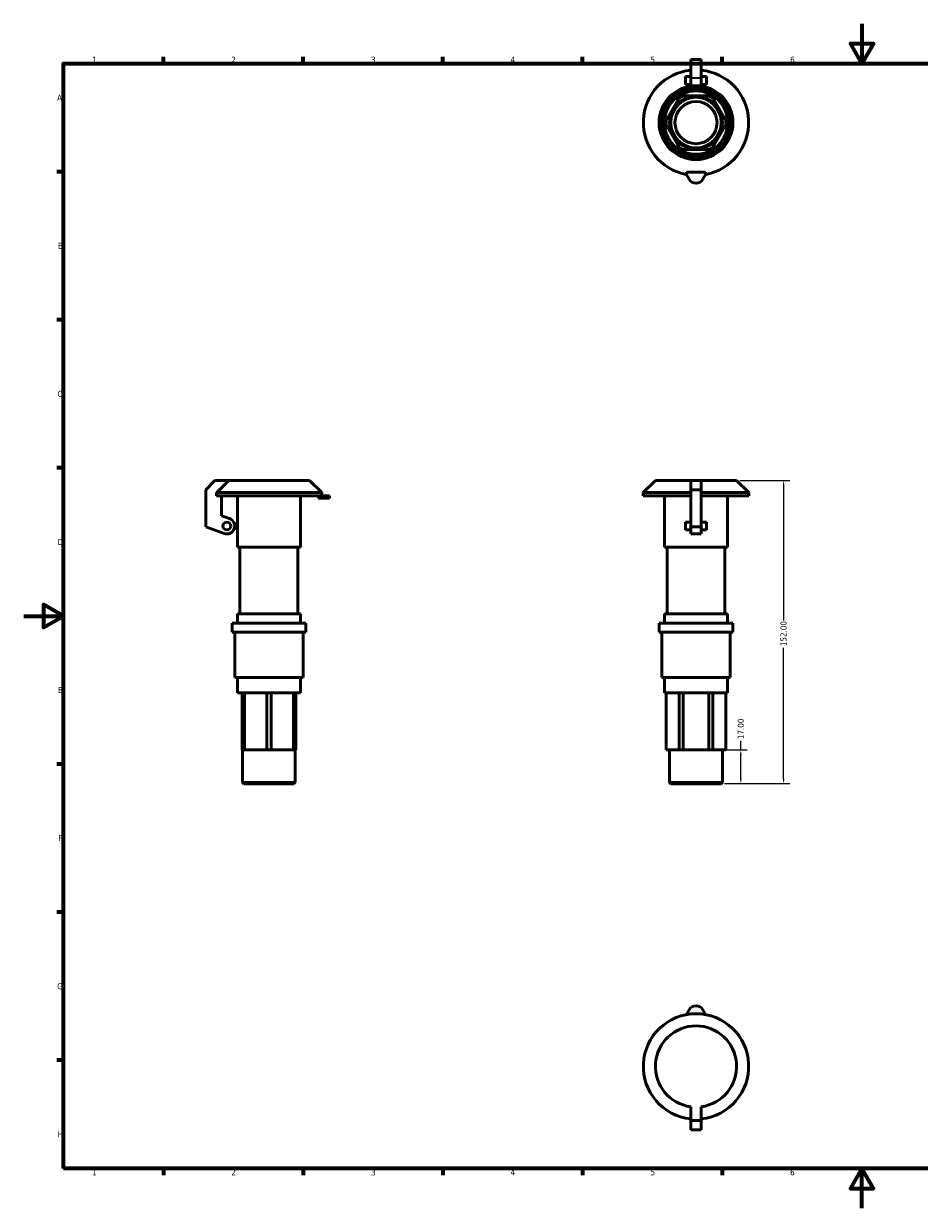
# Model space of a CAD drawing. Header units: millimetres. Extents: x 0 to 899, y 0 to 594.
# Tile 1 of 2: x 0 to 449, y 0 to 594. Entities that reach past the tile are written whole.
import ezdxf

# ---------------------------------------------------------------- set-up
doc = ezdxf.new("R2010")
doc.units = ezdxf.units.MM
for name, color, linetype, lineweight in [('Border (ANSI)', 7, 'Continuous', 70), ('Dimension (ANSI)', 7, 'Continuous', 25), ('Visible (ANSI)', 7, 'Continuous', 50), ('Visible Narrow (ANSI)', 7, 'Continuous', 35)]:
    doc.layers.add(name, color=color, linetype=linetype, lineweight=lineweight)
doc.styles.add('Note Text (ANSI)', font='tahoma.ttf')
doc.dimstyles.new('Default - mm (ANSI)', dxfattribs={"dimtxt": 3.048, "dimasz": 2.5, "dimexe": 3.175, "dimexo": 1.6002, "dimgap": 0.8, "dimtad": 0, "dimtoh": 1, "dimrnd": 1e-08, "dimzin": 4, "dimdsep": 46, "dimtxsty": 'Note Text (ANSI)', "dimcen": 0.09, "dimdle": 10, "dimclrd": 256, "dimclre": 256, "dimclrt": 256, "dimadec": 1, "dimazin": 1, "dimtfac": 1, "dimtofl": 0, "dimtmove": 0, "dimatfit": 3, "dimfxl": 1, "dimtolj": 1, "dimtzin": 4, "dimlwd": -1, "dimlwe": -1, "dimarcsym": 0})

# ---------------------------------------------------------------- blocks, each defined once
blk = doc.blocks.new('Borders Default Border')
at = {"layer": 'Border (ANSI)'}
for p, q in [((70.08, 574), (70.08, 577.45)), ((140.17, 574), (140.17, 577.45)), ((210.25, 574), (210.25, 577.45)), ((280.33, 574), (280.33, 577.45)), ((350.42, 574), (350.42, 577.45)), ((490.58, 574), (490.58, 577.45)), ((560.67, 574), (560.67, 577.45)), ((630.75, 574), (630.75, 577.45)), ((700.83, 574), (700.83, 577.45)), ((770.92, 574), (770.92, 577.45)), ((20, 519.75), (16.55, 519.75)), ((821, 519.75), (824.45, 519.75)), ((20, 445.5), (16.55, 445.5)), ((821, 445.5), (824.45, 445.5)), ((20, 371.25), (16.55, 371.25)), ((821, 371.25), (824.45, 371.25)), ((20, 222.75), (16.55, 222.75)), ((821, 222.75), (824.45, 222.75)), ((20, 148.5), (16.55, 148.5)), ((821, 148.5), (824.45, 148.5)), ((20, 74.25), (16.55, 74.25)), ((821, 74.25), (824.45, 74.25)), ((70.08, 20), (70.08, 16.55)), ((140.17, 20), (140.17, 16.55)), ((210.25, 20), (210.25, 16.55)), ((280.33, 20), (280.33, 16.55)), ((350.42, 20), (350.42, 16.55)), ((490.58, 20), (490.58, 16.55)), ((560.67, 20), (560.67, 16.55)), ((630.75, 20), (630.75, 16.55)), ((700.83, 20), (700.83, 16.55)), ((770.92, 20), (770.92, 16.55))]:
    blk.add_line(p, q, dxfattribs=at)
at = {"layer": 'Border (ANSI)', "flags": 128}
for points in [[(420.5, 594), (420.5, 574), (414.73, 584), (426.27, 584), (420.5, 574)], [(20, 20), (20, 574), (821, 574), (821, 20), (20, 20)], [(0, 297), (20, 297), (10, 302.77), (10, 291.23), (20, 297)], [(841, 297), (821, 297), (831, 302.77), (831, 291.23), (821, 297)], [(420.5, 0), (420.5, 20), (414.73, 10), (426.27, 10), (420.5, 20)]]:
    blk.add_lwpolyline(points, dxfattribs=at)
at = {"layer": 'Border (ANSI)', "attachment_point": 7, "style": 'Note Text (ANSI)'}
for s, insert, char_height in [('1', (34.35, 574.4), 3.05), ('2', (104.2, 574.4), 3.05), ('3', (174.26, 574.34), 3.05), ('4', (244.23, 574.4), 3.05), ('5', (314.48, 574.34), 3.05), ('6', (384.49, 574.34), 3.05), ('7', (454.6, 574.4), 3.05), ('8', (524.63, 574.33), 3.05), ('9', (594.7, 574.34), 3.05), ('10', (663.96, 574.34), 3.048), ('11', (734.04, 574.4), 3.048), ('12', (804.13, 574.4), 3.048), ('A', (16.78, 555.35), 3.05), ('A', (821.63, 555.35), 3.05), ('B', (17.15, 481.1), 3.05), ('B', (821.99, 481.1), 3.05), ('C', (16.95, 406.8), 3.05), ('C', (821.8, 406.8), 3.05), ('D', (16.96, 332.6), 3.05), ('D', (821.81, 332.6), 3.05), ('E', (17.21, 258.35), 3.05), ('E', (822.05, 258.35), 3.05), ('F', (17.29, 184.1), 3.05), ('F', (822.14, 184.1), 3.05), ('G', (16.81, 109.79), 3.05), ('G', (821.66, 109.79), 3.05), ('H', (16.97, 35.6), 3.05), ('H', (821.81, 35.6), 3.05), ('1', (34.35, 16.55), 3.05), ('2', (104.2, 16.55), 3.05), ('3', (174.26, 16.49), 3.05), ('4', (244.23, 16.55), 3.05), ('5', (314.48, 16.49), 3.05), ('6', (384.49, 16.49), 3.05), ('7', (454.6, 16.55), 3.05), ('8', (524.63, 16.48), 3.05), ('9', (594.7, 16.49), 3.05), ('10', (663.96, 16.49), 3.048), ('11', (734.04, 16.55), 3.048), ('12', (804.13, 16.55), 3.048)]:
    blk.add_mtext(s, dxfattribs=dict(at, insert=insert, char_height=char_height))
blk = doc.blocks.new('*D6')
at = {"layer": 'Defpoints', "color": 0, "transparency": 16777216}
for p in [(357.64, 364.93), (349.97, 212.93), (381.24, 212.93)]:
    blk.add_point(p, dxfattribs=at)
at = {"layer": 'Dimension (ANSI)', "transparency": 16777216}
for p, q in [((359.24, 364.93), (384.41, 364.93)), ((381.24, 362.43), (381.24, 294.77)), ((381.24, 215.43), (381.24, 281.09)), ((351.57, 212.93), (384.41, 212.93))]:
    blk.add_line(p, q, dxfattribs=at)
for points in [[(380.82, 362.43), (381.66, 362.43), (381.24, 364.93)], [(380.82, 215.43), (381.66, 215.43), (381.24, 212.93)]]:
    blk.add_solid(points, dxfattribs=at)
at = {"layer": 'Dimension (ANSI)', "transparency": 16777216, "insert": (379.65, 281.89), "char_height": 3.048, "attachment_point": 1, "rotation": 90, "style": 'Note Text (ANSI)'}
blk.add_mtext('\\A1;152.00', dxfattribs=at)
blk = doc.blocks.new('*D7')
at = {"layer": 'Defpoints', "color": 0, "transparency": 16777216}
for p in [(343.75, 229.93), (359.76, 229.93), (349.97, 212.93)]:
    blk.add_point(p, dxfattribs=at)
at = {"layer": 'Dimension (ANSI)', "transparency": 16777216}
for p, q in [((359.76, 229.93), (359.76, 234.45)), ((345.35, 229.93), (362.94, 229.93)), ((359.76, 215.43), (359.76, 227.43)), ((351.57, 212.93), (362.94, 212.93))]:
    blk.add_line(p, q, dxfattribs=at)
for points in [[(359.34, 227.43), (360.18, 227.43), (359.76, 229.93)], [(359.34, 215.43), (360.18, 215.43), (359.76, 212.93)]]:
    blk.add_solid(points, dxfattribs=at)
at = {"layer": 'Dimension (ANSI)', "transparency": 16777216, "insert": (358.17, 235.25), "char_height": 3.048, "attachment_point": 1, "rotation": 90, "style": 'Note Text (ANSI)'}
blk.add_mtext('\\A1;17.00', dxfattribs=at)

msp = doc.modelspace()

# ---------------------------------------------------------------- linework, layer by layer
at = {"layer": 'Visible (ANSI)'}
for p, q in [((334.636, 566.898), (334.636, 576.118)), ((334.636, 576.118), (339.924, 576.118)), ((339.924, 576.118), (339.924, 566.898)), ((331.992, 567.525), (331.992, 563.559)), ((331.992, 567.525), (334.636, 567.525)), ((334.636, 566.898), (334.636, 562.708)), ((339.924, 567.525), (342.568, 567.525)), ((339.924, 562.708), (339.924, 566.898)), ((342.568, 563.559), (342.568, 567.525)), ((331.992, 563.559), (334.636, 563.559)), ((339.924, 563.559), (342.568, 563.559)), ((322.353, 545.534), (328.825, 556.744)), ((328.825, 556.744), (330.808, 557.889)), ((330.808, 557.889), (343.752, 557.889)), ((343.752, 557.889), (345.735, 556.744)), ((345.735, 556.744), (352.208, 545.534)), ((322.353, 543.244), (322.353, 545.534)), ((328.825, 532.034), (322.353, 543.244)), ((352.208, 543.244), (345.735, 532.034)), ((352.208, 545.534), (352.208, 543.244)), ((330.808, 530.889), (328.825, 532.034)), ((343.752, 530.889), (330.808, 530.889)), ((345.735, 532.034), (343.752, 530.889)), ((332.521, 519.534), (332.521, 518.38)), ((342.04, 519.534), (332.521, 519.534)), ((332.521, 518.38), (333.802, 516.042)), ((340.758, 516.042), (342.04, 518.38)), ((342.04, 518.38), (342.04, 519.534)), ((95.933, 364.927), (91.323, 360.317)), ((102.863, 364.927), (95.933, 364.927)), ((102.863, 364.927), (143.413, 364.927)), ((143.413, 364.927), (149.493, 358.847)), ((316.919, 364.927), (310.839, 358.847)), ((316.919, 364.927), (334.636, 364.927)), ((334.636, 360.317), (334.636, 364.927)), ((334.636, 364.927), (339.924, 364.927)), ((339.924, 364.927), (339.924, 360.317)), ((339.924, 364.927), (357.641, 364.927)), ((357.641, 364.927), (363.721, 358.847)), ((91.323, 360.317), (91.323, 341.756)), ((96.744, 358.847), (96.744, 357.327)), ((96.744, 358.847), (149.493, 358.847)), ((96.744, 357.327), (149.061, 357.327)), ((99.255, 347.31), (99.255, 357.327)), ((107.187, 357.327), (107.187, 343.449)), ((138.917, 357.327), (138.917, 331.487)), ((147.907, 357.327), (147.907, 356.005)), ((151.399, 357.327), (149.061, 357.327)), ((149.061, 357.327), (149.061, 356.005)), ((149.493, 358.847), (149.493, 357.327)), ((151.399, 357.327), (153.459, 357.327)), ((153.459, 357.327), (153.459, 356.005)), ((310.839, 358.847), (334.636, 358.847)), ((310.839, 358.847), (310.839, 357.327)), ((310.839, 357.327), (334.636, 357.327)), ((321.416, 357.327), (321.416, 331.487)), ((334.636, 341.756), (334.636, 360.317)), ((334.636, 360.317), (339.924, 360.317)), ((339.924, 360.317), (339.924, 341.756)), ((339.924, 358.847), (363.721, 358.847)), ((339.924, 357.327), (363.721, 357.327)), ((353.145, 357.327), (353.145, 331.487)), ((363.721, 358.847), (363.721, 357.327)), ((149.061, 356.005), (147.907, 356.005)), ((151.399, 356.005), (149.061, 356.005)), ((151.399, 356.005), (153.459, 356.005)), ((103.256, 345.854), (99.255, 347.31)), ((91.323, 341.756), (100.543, 338.4)), ((107.243, 343.449), (105.639, 343.449)), ((105.639, 340.805), (107.243, 340.805)), ((107.187, 340.805), (107.187, 331.487)), ((107.243, 343.449), (107.243, 340.805)), ((331.992, 344.11), (331.992, 340.144)), ((331.992, 344.11), (334.636, 344.11)), ((331.992, 340.144), (334.636, 340.144)), ((334.636, 338.4), (334.636, 341.756)), ((334.636, 341.756), (339.924, 341.756)), ((339.924, 344.11), (342.568, 344.11)), ((339.924, 341.756), (339.924, 338.4)), ((339.924, 340.144), (342.568, 340.144)), ((342.568, 340.144), (342.568, 344.11)), ((334.636, 338.4), (334.636, 338.161)), ((334.636, 338.161), (339.924, 338.161)), ((339.924, 338.161), (339.924, 338.4)), ((107.187, 331.487), (138.917, 331.487)), ((108.509, 331.487), (108.509, 298.047)), ((137.595, 331.487), (137.595, 298.047)), ((321.416, 331.487), (353.145, 331.487)), ((322.738, 331.487), (322.738, 298.047)), ((351.823, 331.487), (351.823, 298.047)), ((107.187, 298.047), (138.917, 298.047)), ((107.187, 298.047), (107.187, 293.487)), ((138.917, 298.047), (138.917, 293.487)), ((321.416, 298.047), (353.145, 298.047)), ((321.416, 298.047), (321.416, 293.487)), ((353.145, 298.047), (353.145, 293.487)), ((104.543, 293.487), (141.561, 293.487)), ((104.543, 293.487), (104.543, 288.927)), ((141.561, 293.487), (141.561, 288.927)), ((318.772, 293.487), (355.789, 293.487)), ((318.772, 293.487), (318.772, 288.927)), ((355.789, 293.487), (355.789, 288.927)), ((104.543, 288.927), (141.561, 288.927)), ((105.865, 288.927), (105.865, 266.127)), ((140.239, 288.927), (140.239, 266.127)), ((318.772, 288.927), (355.789, 288.927)), ((320.094, 288.927), (320.094, 266.127)), ((354.467, 288.927), (354.467, 266.127)), ((105.865, 266.127), (140.239, 266.127)), ((107.187, 266.127), (107.187, 258.527)), ((138.917, 266.127), (138.917, 258.527)), ((320.094, 266.127), (354.467, 266.127)), ((321.416, 266.127), (321.416, 258.527)), ((353.145, 266.127), (353.145, 258.527)), ((107.187, 258.527), (138.917, 258.527)), ((109.552, 258.527), (109.552, 229.927)), ((110.697, 229.927), (110.697, 258.527)), ((121.907, 258.527), (121.907, 229.927)), ((124.197, 229.927), (124.197, 258.527)), ((135.407, 258.527), (135.407, 229.927)), ((136.552, 229.927), (136.552, 258.527)), ((321.416, 258.527), (353.145, 258.527)), ((322.353, 229.927), (322.353, 258.527)), ((328.825, 258.527), (328.825, 229.927)), ((330.808, 229.927), (330.808, 258.527)), ((343.752, 258.527), (343.752, 229.927)), ((345.735, 229.927), (345.735, 258.527)), ((352.208, 258.527), (352.208, 229.927)), ((109.552, 229.927), (110.697, 229.927)), ((109.831, 229.927), (109.831, 213.456)), ((110.697, 229.927), (121.907, 229.927)), ((121.907, 229.927), (124.197, 229.927)), ((124.197, 229.927), (135.407, 229.927)), ((135.407, 229.927), (136.552, 229.927)), ((136.272, 229.927), (136.272, 213.456)), ((322.353, 229.927), (328.825, 229.927)), ((324.06, 229.927), (324.06, 213.456)), ((328.825, 229.927), (330.808, 229.927)), ((330.808, 229.927), (343.752, 229.927)), ((343.752, 229.927), (345.735, 229.927)), ((345.735, 229.927), (352.208, 229.927)), ((350.501, 229.927), (350.501, 213.456)), ((109.831, 213.456), (136.272, 213.456)), ((110.36, 212.927), (109.831, 213.456)), ((135.744, 212.927), (110.36, 212.927)), ((135.744, 212.927), (136.272, 213.456)), ((324.06, 213.456), (350.501, 213.456)), ((324.589, 212.927), (324.06, 213.456)), ((349.972, 212.927), (324.589, 212.927)), ((349.972, 212.927), (350.501, 213.456)), ((332.521, 97.131), (333.802, 99.469)), ((340.758, 99.469), (342.04, 97.131)), ((334.636, 44.003), (334.636, 50.934)), ((339.924, 50.934), (339.924, 44.003)), ((334.636, 39.393), (334.636, 44.003)), ((334.636, 44.003), (339.924, 44.003)), ((339.924, 44.003), (339.924, 39.393)), ((334.636, 39.393), (339.924, 39.393))]:
    msp.add_line(p, q, dxfattribs=at)
for centre, radius in [((337.28, 544.389), 18.509), ((337.28, 544.389), 17.187), ((337.28, 544.389), 15.865), ((337.28, 544.389), 13.22), ((337.28, 544.389), 12.692), ((337.28, 544.389), 10.576), ((101.899, 342.127), 1.983)]:
    msp.add_circle(centre, radius, dxfattribs=at)
for centre, radius, start, end in [((337.28, 544.389), 26.441, 95.73917, 259.63024), ((337.28, 544.389), 26.441, 280.36976, 84.26083), ((337.28, 517.948), 3.966, 208.724233, 331.275767), ((101.899, 342.127), 3.966, 250, 70), ((337.28, 97.563), 3.966, 28.724233, 151.275767), ((337.28, 71.122), 26.441, 275.73917, 264.26083), ((337.28, 71.122), 20.361, 277.461561, 262.538439)]:
    msp.add_arc(centre, radius, start, end, dxfattribs=at)
msp.add_rational_spline([(102.863, 364.927), (100.201, 362.287), (96.744, 358.847)], [1, 1.00866043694, 1], degree=2, dxfattribs=at)
at = {"layer": 'Visible Narrow (ANSI)'}
for p, q in [((334.901, 566.898), (339.66, 566.898)), ((151.399, 357.261), (151.399, 356.071)), ((334.901, 338.4), (339.66, 338.4))]:
    msp.add_line(p, q, dxfattribs=at)

# ---------------------------------------------------------------- block references
msp.add_blockref('Borders Default Border', (0, 0))

# ---------------------------------------------------------------- dimensions: what is measured, and where the dimension line sits
at = {"layer": 'Dimension (ANSI)'}
for base, p1, p2, angle, override, picture, middle in [((381.24, 212.927), (357.641, 364.927), (349.972, 212.927), 90, {"dimtoh": 0, "dimdec": 2, "dimtp": 0, "dimtm": 0, "dimtdec": 2, "dimatfit": 1}, '*D6', (381.24, 287.927)), ((359.76, 229.927), (349.972, 212.927), (343.752, 229.927), 270, {"dimtoh": 0, "dimdec": 2, "dimtp": 0, "dimtm": 0, "dimtdec": 2, "dimatfit": 2}, '*D7', (359.76, 240.141))]:
    dim = msp.add_linear_dim(base=base, p1=p1, p2=p2, angle=angle, dimstyle='Default - mm (ANSI)', override=override, dxfattribs=at)
    dim.commit()
    dim.dimension.update_dxf_attribs({"geometry": picture, "text_midpoint": middle, "dimtype": 160})

doc.saveas('drawing.dxf')
